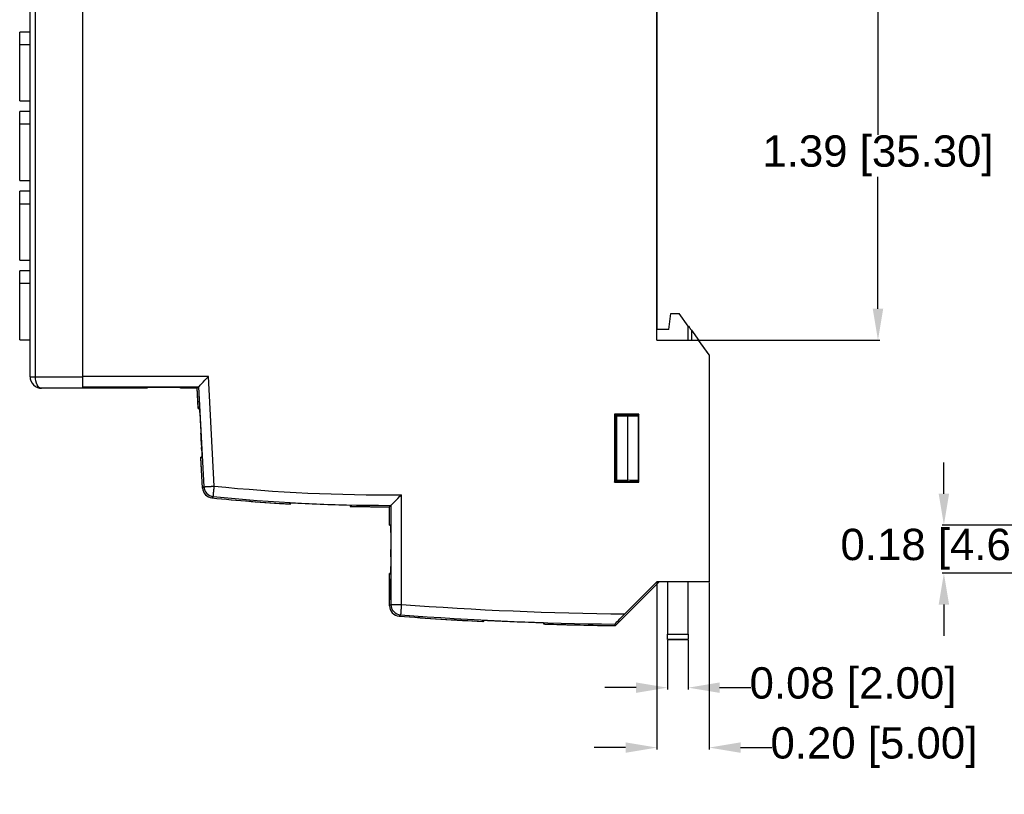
# Model space of a CAD drawing. Header units: millimetres. Extents: x -183 to 66, y -151 to -8.
# Tile 2 of 7: x -93 to 1, y -151 to -77. Entities that reach past the tile are written whole.
import ezdxf

# ---------------------------------------------------------------- set-up
doc = ezdxf.new("R2010")
doc.units = ezdxf.units.MM
doc.header["$MEASUREMENT"] = 0
doc.layers.get('0').update_dxf_attribs({"linetype": 'CONTINUOUS'})
doc.layers.get('Defpoints').update_dxf_attribs({"linetype": 'CONTINUOUS'})
doc.layers.add('SHAPE2DVIEW005', color=7, linetype='CONTINUOUS')
doc.styles.get("Standard").update_dxf_attribs({"font": 'arial.ttf'})
doc.dimstyles.get("Standard").update_dxf_attribs({"dimscale": 0, "dimtxt": 2.5, "dimasz": 2.5, "dimexe": 1.25, "dimexo": 0.625, "dimtad": 1, "dimdsep": 46, "dimtxsty": 'Standard', "dimcen": 2.5, "dimadec": 0, "dimazin": 0, "dimtfac": 1, "dimtmove": 0, "dimatfit": 3, "dimfxl": 1, "dimarcsym": 0})

# ---------------------------------------------------------------- blocks, each defined once
blk = doc.blocks.new('*D5')
at = {"color": 0, "linetype": 'Continuous', "lineweight": -2, "transparency": 16777216}
for p, q in [((-4.901, -122.051), (-4.901, -119.051)), ((15.472, -125.051), (-5.081, -125.051)), ((15.472, -129.674), (-5.081, -129.674)), ((-4.901, -132.674), (-4.901, -135.674))]:
    blk.add_line(p, q, dxfattribs=at)
at = {"color": 0, "linetype": 'Continuous', "transparency": 16777216}
for points in [[(-5.401, -122.051), (-4.401, -122.051), (-4.901, -125.051)], [(-5.401, -132.674), (-4.401, -132.674), (-4.901, -129.674)]]:
    blk.add_solid(points, dxfattribs=at)
at = {"layer": 'Defpoints', "color": 0, "linetype": 'Continuous', "transparency": 16777216}
for p in [(15.535, -125.051), (-4.901, -129.674), (15.535, -129.674)]:
    blk.add_point(p, dxfattribs=at)
at = {"color": 0, "linetype": 'Continuous', "transparency": 16777216, "insert": (-4.901, -127.363), "char_height": 3, "attachment_point": 5}
blk.add_mtext('\\A1;0.18 [4.62]', dxfattribs=at)
blk = doc.blocks.new('*D6')
at = {"color": 0, "linetype": 'Continuous', "lineweight": -2, "transparency": 16777216}
for p, q in [((-32.309, -72.055), (-11.033, -72.055)), ((-11.213, -75.055), (-11.213, -87.693)), ((-11.213, -104.355), (-11.213, -91.718)), ((-32.309, -107.355), (-11.033, -107.355))]:
    blk.add_line(p, q, dxfattribs=at)
at = {"color": 0, "linetype": 'Continuous', "transparency": 16777216}
for points in [[(-11.713, -75.055), (-10.713, -75.055), (-11.213, -72.055)], [(-11.713, -104.355), (-10.713, -104.355), (-11.213, -107.355)]]:
    blk.add_solid(points, dxfattribs=at)
at = {"layer": 'Defpoints', "color": 0, "linetype": 'Continuous', "transparency": 16777216}
for p in [(-32.371, -72.055), (-32.371, -107.355), (-11.213, -107.355)]:
    blk.add_point(p, dxfattribs=at)
at = {"color": 0, "linetype": 'Continuous', "transparency": 16777216, "insert": (-11.213, -89.705), "char_height": 3, "attachment_point": 5}
blk.add_mtext('\\A1;1.39 [35.30]', dxfattribs=at)
blk = doc.blocks.new('*D10')
at = {"color": 0, "linetype": 'Continuous', "lineweight": -2, "transparency": 16777216}
for p, q in [((-31.371, -136.072), (-31.371, -140.8)), ((-29.371, -136.072), (-29.371, -140.8)), ((-34.371, -140.62), (-37.371, -140.62)), ((-26.371, -140.62), (-23.371, -140.62))]:
    blk.add_line(p, q, dxfattribs=at)
at = {"color": 0, "linetype": 'Continuous', "transparency": 16777216}
for points in [[(-34.371, -140.12), (-34.371, -141.12), (-31.371, -140.62)], [(-26.371, -140.12), (-26.371, -141.12), (-29.371, -140.62)]]:
    blk.add_solid(points, dxfattribs=at)
at = {"layer": 'Defpoints', "color": 0, "linetype": 'Continuous', "transparency": 16777216}
for p in [(-31.371, -136.01), (-29.371, -136.01), (-29.371, -140.62)]:
    blk.add_point(p, dxfattribs=at)
at = {"color": 0, "linetype": 'Continuous', "transparency": 16777216, "insert": (-13.601, -140.62), "char_height": 3, "attachment_point": 5}
blk.add_mtext('\\A1;0.08 [2.00]', dxfattribs=at)
blk = doc.blocks.new('*D11')
at = {"color": 0, "linetype": 'Continuous', "lineweight": -2, "transparency": 16777216}
for p, q in [((-32.371, -130.552), (-32.371, -146.537)), ((-27.371, -130.552), (-27.371, -146.537)), ((-35.371, -146.357), (-38.371, -146.357)), ((-24.371, -146.357), (-21.371, -146.357))]:
    blk.add_line(p, q, dxfattribs=at)
at = {"color": 0, "linetype": 'Continuous', "transparency": 16777216}
for points in [[(-35.371, -145.857), (-35.371, -146.857), (-32.371, -146.357)], [(-24.371, -145.857), (-24.371, -146.857), (-27.371, -146.357)]]:
    blk.add_solid(points, dxfattribs=at)
at = {"layer": 'Defpoints', "color": 0, "linetype": 'Continuous', "transparency": 16777216}
for p in [(-32.371, -130.489), (-27.371, -130.489), (-27.371, -146.357)]:
    blk.add_point(p, dxfattribs=at)
at = {"color": 0, "linetype": 'Continuous', "transparency": 16777216, "insert": (-11.601, -146.357), "char_height": 3, "attachment_point": 5}
blk.add_mtext('\\A1;0.20 [5.00]', dxfattribs=at)

msp = doc.modelspace()

# ---------------------------------------------------------------- linework, layer by layer
at = {"layer": 'SHAPE2DVIEW005'}
for p, q in [((-92.37111, -110.85512), (-92.37111, -68.55512)), ((-91.87111, -110.85512), (-91.87111, -68.55512)), ((-87.37111, -68.55512), (-87.37111, -110.85512)), ((-87.37111, -68.59055), (-87.37111, -110.81969)), ((-32.37111, -75.45577), (-32.37111, -106.31952)), ((-32.37111, -107.35512), (-32.37111, -75.45577)), ((-92.37111, -77.86265), (-93.37111, -77.86265)), ((-93.37111, -79.09263), (-93.37111, -77.86265)), ((-92.37111, -79.09263), (-93.37111, -79.09263)), ((-93.37111, -84.45512), (-92.37111, -84.45512)), ((-92.37111, -85.47938), (-93.37111, -85.47938)), ((-93.37111, -86.68132), (-93.37111, -85.47938)), ((-92.37111, -86.68132), (-93.37111, -86.68132)), ((-93.37111, -92.07511), (-92.37111, -92.07511)), ((-93.37111, -92.07512), (-92.37111, -92.07512)), ((-92.37111, -93.10151), (-93.37111, -93.10151)), ((-93.37111, -94.32591), (-93.37111, -93.10151)), ((-92.37111, -94.32591), (-93.37111, -94.32591)), ((-93.37111, -99.69512), (-92.37111, -99.69512)), ((-92.37111, -100.7208), (-93.37111, -100.7208)), ((-93.37111, -101.94082), (-93.37111, -100.7208)), ((-92.37111, -101.94082), (-93.37111, -101.94082)), ((-31.22811, -106.31952), (-31.0273, -104.80952)), ((-31.0273, -104.80952), (-30.23713, -104.80952)), ((-29.37111, -106.0015), (-30.23713, -104.80952)), ((-32.37111, -107.35512), (-32.37111, -106.31952)), ((-31.22811, -106.31952), (-32.37111, -106.31952)), ((-29.37111, -107.35512), (-29.37111, -106.0015)), ((-29.07111, -106.41442), (-28.37111, -107.37789)), ((-29.07111, -106.41442), (-29.07111, -107.35512)), ((-93.37111, -107.31512), (-92.37111, -107.31512)), ((-32.37111, -107.35512), (-28.39111, -107.35512)), ((-27.37111, -108.75903), (-28.39111, -107.35512)), ((-28.38765, -107.35512), (-28.38611, -107.35512)), ((-28.38611, -107.35512), (-28.36709, -107.3813)), ((-28.37111, -107.37789), (-28.37111, -107.38265)), ((-28.36709, -107.3813), (-28.37111, -107.3813)), ((-27.37111, -108.75215), (-28.36709, -107.3813)), ((-27.37111, -108.75215), (-27.37111, -108.75903)), ((-27.37111, -108.75903), (-27.37111, -130.48912)), ((-91.87111, -110.85512), (-87.37111, -110.85512)), ((-75.29363, -110.81969), (-87.37111, -110.81969)), ((-74.74261, -121.33366), (-75.29363, -110.81969)), ((-87.37111, -111.95512), (-91.27111, -111.95512)), ((-87.37111, -111.81954), (-76.24245, -111.81954)), ((-81.17111, -111.95512), (-87.37111, -111.95512)), ((-81.17111, -111.95512), (-87.37111, -111.95512)), ((-77.97111, -111.90188), (-81.17111, -111.90188)), ((-77.97111, -111.90188), (-81.17111, -111.90188)), ((-81.17111, -111.90188), (-81.17111, -111.95512)), ((-77.97111, -111.95512), (-77.97111, -111.90188)), ((-76.37111, -111.95512), (-77.97111, -111.95512)), ((-76.37111, -111.95512), (-77.97111, -111.95512)), ((-76.37111, -111.95512), (-76.24245, -111.81954)), ((-76.26689, -113.94372), (-76.37111, -111.95512)), ((-76.27128, -113.85993), (-76.37111, -111.95512)), ((-76.24245, -111.81954), (-75.74109, -121.38599)), ((-76.27128, -113.85993), (-76.18299, -113.94372)), ((-76.26689, -113.94372), (-76.18299, -113.94372)), ((-36.44704, -114.44419), (-36.44704, -120.94605)), ((-34.09518, -114.44419), (-36.44704, -114.44419)), ((-36.44704, -114.44419), (-36.43133, -114.4599)), ((-36.42111, -114.47012), (-36.43133, -114.4599)), ((-36.43133, -114.4599), (-36.43133, -120.93034)), ((-34.92111, -114.47012), (-36.42111, -114.47012)), ((-36.37111, -114.47012), (-36.37111, -120.92012)), ((-36.3026, -114.47012), (-36.3026, -114.52012)), ((-34.94966, -114.52012), (-36.3026, -114.52012)), ((-36.25024, -114.62485), (-36.3026, -114.52012)), ((-36.25024, -114.62485), (-36.25024, -120.76539)), ((-35.17111, -114.62485), (-36.25024, -114.62485)), ((-35.17111, -114.62485), (-34.17111, -114.60739)), ((-35.17111, -120.76539), (-35.17111, -114.62485)), ((-34.87111, -114.52012), (-34.94966, -114.52012)), ((-34.87111, -114.59867), (-34.94966, -114.52012)), ((-34.87111, -114.52012), (-34.92111, -114.47012)), ((-34.87111, -114.59867), (-34.87111, -114.52012)), ((-34.87111, -114.52012), (-34.17111, -114.52012)), ((-34.17111, -114.59867), (-34.87111, -114.59867)), ((-34.09518, -114.44419), (-34.17111, -114.52012)), ((-34.17111, -114.52012), (-34.17111, -114.59867)), ((-34.17111, -114.60739), (-34.17111, -114.59867)), ((-34.17111, -114.60739), (-34.17111, -120.78284)), ((-34.09518, -120.94605), (-34.09518, -114.44419)), ((-75.94072, -118.56652), (-76.02462, -118.56652)), ((-75.8704, -121.50928), (-76.02462, -118.56652)), ((-75.94072, -118.56652), (-76.02023, -118.6503)), ((-75.8704, -121.50928), (-76.02023, -118.6503)), ((-36.44704, -120.94605), (-36.43133, -120.93034)), ((-36.44704, -120.94605), (-34.09518, -120.94605)), ((-36.43133, -120.93034), (-36.42111, -120.92012)), ((-36.42111, -120.92012), (-34.92111, -120.92012)), ((-36.25024, -120.76539), (-36.3026, -120.87012)), ((-36.3026, -120.87012), (-34.94966, -120.87012)), ((-36.3026, -120.87012), (-36.3026, -120.92012)), ((-36.25024, -120.76539), (-35.17111, -120.76539)), ((-34.17111, -120.78284), (-35.17111, -120.76539)), ((-34.87111, -120.79157), (-34.94966, -120.87012)), ((-34.94966, -120.87012), (-34.87111, -120.87012)), ((-34.87111, -120.87012), (-34.92111, -120.92012)), ((-34.87111, -120.79157), (-34.17111, -120.79157)), ((-34.87111, -120.87012), (-34.87111, -120.79157)), ((-34.17111, -120.87012), (-34.87111, -120.87012)), ((-34.17111, -120.78284), (-34.17111, -120.79157)), ((-34.17111, -120.79157), (-34.17111, -120.87012)), ((-34.09518, -120.94605), (-34.17111, -120.87012)), ((-56.83568, -132.65337), (-56.83568, -122.16587)), ((-67.45631, -123.03995), (-67.45631, -122.91317)), ((-61.74131, -123.13664), (-61.74131, -123.26325)), ((-57.97111, -123.16954), (-57.97111, -123.30512)), ((-57.97111, -125.07712), (-57.97111, -123.30512)), ((-57.97111, -124.99333), (-57.97111, -123.30512)), ((-57.83553, -123.16948), (-57.83553, -132.65337)), ((-57.97111, -124.99333), (-57.88733, -125.07712)), ((-57.97111, -125.07712), (-57.88733, -125.07712)), ((-57.97111, -132.77914), (-57.97111, -129.69992)), ((-57.88733, -129.69992), (-57.97111, -129.69992)), ((-57.88733, -129.69992), (-57.97111, -129.7837)), ((-57.97111, -132.77914), (-57.97111, -129.7837)), ((-57.94264, -130.42708), (-57.95985, -130.42708)), ((-57.94259, -130.43069), (-57.95121, -130.43069)), ((-57.94163, -130.53325), (-57.94693, -130.53325)), ((-57.94084, -130.71274), (-57.94531, -130.73838)), ((-57.90539, -130.9363), (-57.90539, -130.69992)), ((-57.89846, -130.69992), (-57.90539, -130.69992)), ((-57.89734, -132.19992), (-57.89734, -130.64142)), ((-57.89286, -130.64142), (-57.89734, -130.64142)), ((-57.89575, -130.19992), (-57.89286, -130.19992)), ((-57.89286, -130.19992), (-57.89575, -130.19992)), ((-57.89286, -130.19992), (-57.89286, -132.19992)), ((-57.87908, -130.70432), (-57.88356, -130.70432)), ((-57.86535, -130.43069), (-57.87371, -130.43069)), ((-57.86587, -130.99479), (-57.87367, -130.99479)), ((-57.86387, -130.71755), (-57.86834, -130.71755)), ((-36.34702, -134.68103), (-32.15511, -130.48912)), ((-36.34702, -134.68103), (-32.15511, -130.48912)), ((-32.37111, -130.48912), (-35.4373, -133.55531)), ((-27.37111, -130.48912), (-32.37111, -130.48912)), ((-31.37111, -130.48912), (-31.37111, -135.50952)), ((-29.37111, -135.50952), (-29.37111, -130.48912)), ((-57.95753, -131.26362), (-57.96366, -131.26362)), ((-57.95493, -131.15585), (-57.95918, -131.15585)), ((-57.94266, -131.12299), (-57.95194, -131.12299)), ((-57.94039, -131.54928), (-57.94486, -131.54928)), ((-57.88042, -131.61098), (-57.8849, -131.61098)), ((-57.86904, -131.10296), (-57.87827, -131.10296)), ((-57.86529, -131.22556), (-57.87381, -131.22556)), ((-57.86253, -131.61418), (-57.867, -131.61418)), ((-57.94295, -131.99479), (-57.95176, -131.99479)), ((-57.89286, -132.19992), (-57.89734, -132.19992)), ((-57.89286, -132.19992), (-57.89734, -132.19992)), ((-57.86474, -131.99479), (-57.87368, -131.99479)), ((-48.95631, -134.28577), (-48.95631, -134.15902)), ((-43.24131, -134.39839), (-43.24131, -134.52504)), ((-31.37111, -135.50952), (-29.37111, -135.50952)), ((-29.37111, -136.00952), (-31.37111, -136.00952)), ((-31.37111, -136.00952), (-29.37111, -136.00952))]:
    msp.add_line(p, q, dxfattribs=at)
for centre, radius, start, end in [((-57.97111, 46.47488), 168.64457, 264.2925679, 270.3857568), ((-57.97111, 46.47488), 169.78, 264.2530524, 266.7973552), ((-57.97111, 46.47488), 169.78, 264.2530524, 266.754569), ((-57.97111, 46.47488), 169.64442, 264.2925679, 270), ((-57.97111, 46.47488), 169.65342, 266.7949631, 268.7266137), ((-57.97111, 46.47488), 169.78, 268.7275633, 270), ((-57.97111, 46.47488), 169.78, 268.7702919, 270), ((-57.97111, 46.47488), 169.64442, 270, 270.0457913), ((-32.37111, 193.47488), 327.04457, 265.7099815, 269.462818), ((-32.37111, 193.47488), 328.18, 265.6879526, 267.1032149), ((-32.37111, 193.47488), 328.18, 265.6879526, 267.0810866), ((-32.37111, 193.47488), 328.04442, 265.7099815, 269.2958658), ((-32.37111, 193.47488), 328.05342, 267.1020962, 268.1011305), ((-32.37111, 193.47488), 328.18, 268.1018632, 269.3058422), ((-32.37111, 193.47488), 328.18, 268.1239751, 269.3058422)]:
    msp.add_arc(centre, radius, start, end, dxfattribs=at)
for centre, major_axis, ratio, start_param, end_param in [((-74.74261, -121.33366), (-0.6902, 0.72361), 0.99973549, -5.42166972, -4.00310824), ((-56.83568, -132.65337), (0.68015, -0.73308), 0.99971665, 3.96456959, 5.46020837)]:
    msp.add_ellipse(centre, major_axis=major_axis, ratio=ratio, start_param=start_param, end_param=end_param, dxfattribs=at)
for points, degree, knots in [([(-93.37111, -84.45512), (-93.37111, -84.42724), (-93.37111, -84.39936), (-93.37111, -84.31685), (-93.37111, -84.23435), (-93.37111, -84.10056), (-93.37111, -83.96677), (-93.37111, -83.78713), (-93.37111, -83.60748), (-93.37111, -83.38927), (-93.37111, -83.17105), (-93.37111, -82.92311), (-93.37111, -82.67517), (-93.37111, -82.40756), (-93.37111, -82.13996), (-93.37111, -81.58577), (-93.37111, -81.03905), (-93.37111, -80.77852), (-93.37111, -80.51799), (-93.37111, -80.28154), (-93.37111, -80.04508), (-93.37111, -79.84228), (-93.37111, -79.63948), (-93.37111, -79.47857), (-93.37111, -79.31765), (-93.37111, -79.20514), (-93.37111, -79.09263)], 2, [0.04135319, 0.04135319, 0.04135319, 0.24306839, 0.24306839, 0.44478359, 0.44478359, 0.64649879, 0.64649879, 0.848214, 0.848214, 1.0499292, 1.0499292, 1.2516444, 1.2516444, 1.4533596, 1.4533596, 1.85679001, 1.85679001, 2.05850521, 2.05850521, 2.26022042, 2.26022042, 2.46193562, 2.46193562, 2.66365082, 2.66365082, 2.86536602, 2.86536602, 2.86536602]), ([(-93.37111, -99.69512), (-93.37111, -99.66708), (-93.37111, -99.63905), (-93.37111, -99.55609), (-93.37111, -99.47312), (-93.37111, -99.33862), (-93.37111, -99.20411), (-93.37111, -99.02355), (-93.37111, -98.84298), (-93.37111, -98.62372), (-93.37111, -98.40446), (-93.37111, -98.15544), (-93.37111, -97.90643), (-93.37111, -97.63781), (-93.37111, -97.3692), (-93.37111, -96.81318), (-93.37111, -96.26546), (-93.37111, -96.00472), (-93.37111, -95.74397), (-93.37111, -95.50772), (-93.37111, -95.27146), (-93.37111, -95.06933), (-93.37111, -94.8672), (-93.37111, -94.70744), (-93.37111, -94.54768), (-93.37111, -94.43679), (-93.37111, -94.32591)], 2, [0.03342959, 0.03342959, 0.03342959, 0.23571077, 0.23571077, 0.43799194, 0.43799194, 0.64027311, 0.64027311, 0.84255429, 0.84255429, 1.04483546, 1.04483546, 1.24711663, 1.24711663, 1.44939781, 1.44939781, 1.85396015, 1.85396015, 2.05624133, 2.05624133, 2.2585225, 2.2585225, 2.46080368, 2.46080368, 2.66308485, 2.66308485, 2.86536602, 2.86536602, 2.86536602]), ([(-29.37111, -106.0015), (-29.37214, -106.00009), (-29.34285, -106.0404), (-29.28324, -106.12244), (-29.2246, -106.20315), (-29.14146, -106.31759), (-29.07111, -106.41442)], 3, [0, 0, 0, 0, 0.78539816, 0.78539816, 0.78539816, 1.57079633, 1.57079633, 1.57079633, 1.57079633]), ([(-92.37111, -110.85512), (-92.37464, -111.11306), (-92.26772, -111.41793), (-92.04893, -111.63294), (-91.83392, -111.85173), (-91.52905, -111.95865), (-91.27111, -111.95512)], 3, [0, 0, 0, 0, 0.78539816, 0.78539816, 0.78539816, 1.57079633, 1.57079633, 1.57079633, 1.57079633]), ([(-92.37111, -110.85512), (-92.37068, -110.85512), (-92.31713, -110.85512), (-92.22466, -110.85512), (-92.13158, -110.85512), (-92.00231, -110.85512), (-91.87111, -110.85512)], 3, [1.57079633, 1.57079633, 1.57079633, 1.57079633, 2.35619449, 2.35619449, 2.35619449, 3.14159265, 3.14159265, 3.14159265, 3.14159265]), ([(-91.2716, -111.95512), (-91.41227, -111.95844), (-91.57843, -111.85133), (-91.69558, -111.63256), (-91.81479, -111.41757), (-91.87303, -111.11291), (-91.87111, -110.85512)], 3, [4.71329803, 4.71329803, 4.71329803, 4.71329803, 5.49824167, 5.49824167, 5.49824167, 6.28318531, 6.28318531, 6.28318531, 6.28318531]), ([(-87.37111, -110.85512), (-87.37111, -111.04148), (-87.37111, -111.21842), (-87.37111, -111.33407), (-87.37111, -111.44035), (-87.37111, -111.49065), (-87.37111, -111.54096), (-87.37111, -111.58695), (-87.37111, -111.63294), (-87.37111, -111.67403), (-87.37111, -111.71513), (-87.37111, -111.75082), (-87.37111, -111.78651), (-87.37111, -111.81635), (-87.37111, -111.84618), (-87.37111, -111.86979), (-87.37111, -111.89339), (-87.37111, -111.91046), (-87.37111, -111.92754), (-87.37111, -111.93787), (-87.37111, -111.9482), (-87.37111, -111.95166), (-87.37111, -111.95512)], 2, [3.14159265, 3.14159265, 3.14159265, 3.47819187, 3.47819187, 3.70259134, 3.70259134, 3.81479108, 3.81479108, 3.92699082, 3.92699082, 4.03919056, 4.03919056, 4.15139029, 4.15139029, 4.26359003, 4.26359003, 4.37578977, 4.37578977, 4.4879895, 4.4879895, 4.60018924, 4.60018924, 4.71238898, 4.71238898, 4.71238898]), ([(-76.24245, -111.81954), (-76.24138, -111.81841), (-76.14682, -111.71876), (-75.95877, -111.5206), (-75.77398, -111.32588), (-75.51426, -111.05218), (-75.29363, -110.81969)], 3, [3.15904595, 3.15904595, 3.15904595, 3.15904595, 3.93571746, 3.93571746, 3.93571746, 4.71238898, 4.71238898, 4.71238898, 4.71238898]), ([(-76.18299, -113.94372), (-76.17632, -113.94452), (-76.1627, -114.03532), (-76.13452, -114.406), (-76.12034, -114.59141), (-76.10324, -114.84521), (-76.08321, -115.1674), (-76.06349, -115.48654), (-76.04166, -115.86928), (-76.02146, -116.25512), (-76.00122, -116.64096), (-75.98293, -117.0237), (-75.9692, -117.34284), (-75.95546, -117.66503), (-75.94596, -117.91883), (-75.94071, -118.10424), (-75.93003, -118.47492), (-75.93413, -118.56572), (-75.94072, -118.56652)], 3, [0.32191815, 0.32191815, 0.32191815, 0.32191815, 1.10731631, 1.10731631, 1.10731631, 1.50001539, 1.50001539, 1.50001539, 1.89271447, 1.89271447, 1.89271447, 2.28541355, 2.28541355, 2.28541355, 2.67811264, 2.67811264, 2.67811264, 3.4635108, 3.4635108, 3.4635108, 3.4635108]), ([(-75.8704, -121.50928), (-75.85885, -121.74579), (-75.75931, -121.97605), (-75.59573, -122.14676), (-75.43206, -122.3185), (-75.20932, -122.4279), (-74.97204, -122.45178)], 3, [0, 0, 0, 0, 0.000705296, 0.000705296, 0.000705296, 0.001410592, 0.001410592, 0.001410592, 0.001410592]), ([(-75.8704, -121.50928), (-75.85885, -121.74579), (-75.75931, -121.97605), (-75.59573, -122.14676), (-75.43206, -122.3185), (-75.20932, -122.4279), (-74.97204, -122.45178)], 3, [0, 0, 0, 0, 0.000705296, 0.000705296, 0.000705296, 0.001410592, 0.001410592, 0.001410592, 0.001410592]), ([(-75.74109, -121.38599), (-75.73706, -121.38578), (-75.73302, -121.38557), (-75.7229, -121.38504), (-75.71277, -121.38451), (-75.69668, -121.38366), (-75.68059, -121.38282), (-75.65873, -121.38167), (-75.63688, -121.38053), (-75.60952, -121.3791), (-75.58216, -121.37766), (-75.54964, -121.37596), (-75.51712, -121.37425), (-75.47984, -121.3723), (-75.44256, -121.37035), (-75.36152, -121.3661), (-75.26864, -121.36123), (-75.17289, -121.35621), (-75.06891, -121.35076), (-74.9099, -121.34243), (-74.74261, -121.33366)], 2, [0.01745329, 0.01745329, 0.01745329, 0.12840637, 0.12840637, 0.23935944, 0.23935944, 0.35031251, 0.35031251, 0.46126559, 0.46126559, 0.57221866, 0.57221866, 0.68317174, 0.68317174, 0.79412481, 0.79412481, 1.01603096, 1.01603096, 1.23793711, 1.23793711, 1.57079633, 1.57079633, 1.57079633]), ([(-74.84205, -122.32855), (-74.84178, -122.32587), (-74.84151, -122.32319), (-74.84124, -122.32051), (-74.84057, -122.31379), (-74.8399, -122.30706), (-74.83923, -122.30034), (-74.83816, -122.28965), (-74.83709, -122.27896), (-74.83602, -122.26827), (-74.83457, -122.25375), (-74.83312, -122.23923), (-74.83167, -122.22471), (-74.82985, -122.20654), (-74.82804, -122.18837), (-74.82622, -122.1702), (-74.82406, -122.1486), (-74.8219, -122.12699), (-74.81974, -122.10539), (-74.81727, -122.08063), (-74.81479, -122.05586), (-74.81232, -122.0311), (-74.80956, -122.00347), (-74.8068, -121.97585), (-74.80404, -121.94823), (-74.79813, -121.88914), (-74.79189, -121.82671), (-74.78532, -121.76092), (-74.77194, -121.62708), (-74.75734, -121.48105), (-74.74261, -121.33366)], 3, [3.15904595, 3.15904595, 3.15904595, 3.15904595, 3.26999902, 3.26999902, 3.26999902, 3.38095209, 3.38095209, 3.38095209, 3.49190517, 3.49190517, 3.49190517, 3.60285824, 3.60285824, 3.60285824, 3.71381132, 3.71381132, 3.71381132, 3.82476439, 3.82476439, 3.82476439, 3.93571746, 3.93571746, 3.93571746, 4.04667054, 4.04667054, 4.04667054, 4.26857669, 4.26857669, 4.26857669, 4.71238898, 4.71238898, 4.71238898, 4.71238898]), ([(-57.83553, -123.16948), (-57.82978, -123.16373), (-57.66644, -123.00029), (-57.47497, -122.80825), (-57.28309, -122.61582), (-57.05767, -122.38936), (-56.83568, -122.16587)], 3, [0, 0, 0, 0, 0.000943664, 0.000943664, 0.000943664, 0.001887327, 0.001887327, 0.001887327, 0.001887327]), ([(-57.88733, -125.07712), (-57.88071, -125.07792), (-57.87185, -125.16872), (-57.86312, -125.5394), (-57.85866, -125.72481), (-57.85486, -125.97861), (-57.85173, -126.3008), (-57.84873, -126.61994), (-57.84696, -127.00268), (-57.84698, -127.38852), (-57.84696, -127.77436), (-57.84873, -128.1571), (-57.85173, -128.47624), (-57.85486, -128.79843), (-57.85866, -129.05223), (-57.86312, -129.23764), (-57.87185, -129.60832), (-57.88071, -129.69912), (-57.88733, -129.69992)], 3, [1.57079633, 1.57079633, 1.57079633, 1.57079633, 2.35619449, 2.35619449, 2.35619449, 2.74889357, 2.74889357, 2.74889357, 3.14159265, 3.14159265, 3.14159265, 3.53429174, 3.53429174, 3.53429174, 3.92699082, 3.92699082, 3.92699082, 4.71238898, 4.71238898, 4.71238898, 4.71238898]), ([(-57.96366, -131.26362), (-57.96369, -131.11438), (-57.96345, -130.96668), (-57.96293, -130.82051), (-57.96239, -130.67944), (-57.96148, -130.53931), (-57.95985, -130.42708)], 3, [0, 0, 0, 0, 0.50604819, 0.50604819, 0.50604819, 1, 1, 1, 1]), ([(-57.95985, -130.42708), (-57.95825, -130.31604), (-57.95596, -130.25681), (-57.95354, -130.19793), (-57.95091, -130.19992)], 2, [0, 0, 0, 0.48810373, 0.48810373, 1, 1, 1]), ([(-57.95502, -130.48998), (-57.95673, -130.56605), (-57.9579, -130.67821), (-57.95848, -130.79687), (-57.95898, -130.91476), (-57.95921, -131.03442), (-57.95918, -131.15585)], 3, [0, 0, 0, 0, 0.5064798, 0.5064798, 0.5064798, 1, 1, 1, 1]), ([(-57.95918, -131.15585), (-57.95823, -131.07347), (-57.95696, -131.00158), (-57.9554, -130.95713), (-57.95392, -130.91429), (-57.95236, -130.89265), (-57.9507, -130.89223)], 3, [0, 0, 0, 0, 0.5154604, 0.5154604, 0.5154604, 1, 1, 1, 1]), ([(-57.95091, -130.19992), (-57.94845, -130.19838), (-57.9459, -130.23979), (-57.94405, -130.33614), (-57.94215, -130.4309), (-57.94112, -130.57159), (-57.94084, -130.71274)], 3, [0, 0, 0, 0, 0.49849706, 0.49849706, 0.49849706, 1, 1, 1, 1]), ([(-57.9507, -130.89223), (-57.94932, -130.89175), (-57.948, -130.90684), (-57.94673, -130.9375), (-57.94546, -130.97003), (-57.94435, -131.0153), (-57.9434, -131.07332), (-57.94129, -131.19627), (-57.94036, -131.37152), (-57.94039, -131.54126)], 3, [0, 0, 0, 0, 0.23815903, 0.23815903, 0.23815903, 0.47839286, 0.47839286, 0.47839286, 1, 1, 1, 1]), ([(-57.90539, -130.69992), (-57.90209, -130.60828), (-57.89939, -130.46594), (-57.89714, -130.35195), (-57.89575, -130.19992)], 2, [0, 0, 0, 0.55121495, 0.55121495, 1, 1, 1]), ([(-57.89734, -130.64142), (-57.89908, -130.73817), (-57.90116, -130.80969), (-57.90317, -130.88435), (-57.90539, -130.9363)], 2, [0, 0, 0, 0.50215639, 0.50215639, 1, 1, 1]), ([(-57.88356, -130.70432), (-57.88359, -130.57012), (-57.88262, -130.436), (-57.88089, -130.34535), (-57.87901, -130.24093), (-57.87633, -130.19857), (-57.87377, -130.19992)], 3, [0, 0, 0, 0, 0.47508833, 0.47508833, 0.47508833, 1, 1, 1, 1]), ([(-57.87827, -131.10296), (-57.8798, -131.07135), (-57.88129, -131.02332), (-57.88226, -130.94671), (-57.88315, -130.87408), (-57.88358, -130.79329), (-57.88356, -130.70432)], 3, [0, 0, 0, 0, 0.52166879, 0.52166879, 0.52166879, 1, 1, 1, 1]), ([(-57.87371, -130.43069), (-57.87498, -130.43026), (-57.87629, -130.44686), (-57.8773, -130.49279), (-57.87842, -130.54326), (-57.8791, -130.62371), (-57.87908, -130.70553)], 3, [0, 0, 0, 0, 0.47282038, 0.47282038, 0.47282038, 1, 1, 1, 1]), ([(-57.87908, -130.70553), (-57.8791, -130.7816), (-57.87865, -130.85976), (-57.87769, -130.91386), (-57.87665, -130.97466), (-57.87511, -130.99563), (-57.87367, -130.99479)], 3, [0, 0, 0, 0, 0.47710405, 0.47710405, 0.47710405, 1, 1, 1, 1]), ([(-57.87377, -130.19992), (-57.87117, -130.19821), (-57.86848, -130.2428), (-57.86659, -130.34856), (-57.86484, -130.44052), (-57.86382, -130.57479), (-57.86387, -130.71073)], 3, [0, 0, 0, 0, 0.52501643, 0.52501643, 0.52501643, 1, 1, 1, 1]), ([(-57.86834, -130.71755), (-57.86833, -130.64209), (-57.86882, -130.56649), (-57.86977, -130.51322), (-57.87078, -130.45311), (-57.87229, -130.42982), (-57.87371, -130.43069)], 3, [0, 0, 0, 0, 0.47728857, 0.47728857, 0.47728857, 1, 1, 1, 1]), ([(-57.87367, -130.99479), (-57.87241, -130.99499), (-57.87109, -130.97964), (-57.87009, -130.93309), (-57.86896, -130.88178), (-57.86831, -130.79989), (-57.86834, -130.71755)], 3, [0, 0, 0, 0, 0.47051888, 0.47051888, 0.47051888, 1, 1, 1, 1]), ([(-57.86387, -130.71073), (-57.86384, -130.84138), (-57.86515, -130.94751), (-57.86669, -131.05809), (-57.86904, -131.10296)], 2, [0, 0, 0, 0.47791862, 0.47791862, 1, 1, 1]), ([(-57.95142, -132.22556), (-57.95356, -132.22693), (-57.95555, -132.19781), (-57.95741, -132.13822), (-57.95888, -132.08808), (-57.96009, -132.02238), (-57.96104, -131.9411), (-57.96326, -131.74046), (-57.96361, -131.49515), (-57.96366, -131.26362)], 3, [0, 0, 0, 0, 0.2651462, 0.2651462, 0.2651462, 0.47927586, 0.47927586, 0.47927586, 1, 1, 1, 1]), ([(-57.95194, -131.12299), (-57.95391, -131.12242), (-57.95563, -131.16034), (-57.95708, -131.23678), (-57.95852, -131.31227), (-57.95921, -131.4256), (-57.95918, -131.53606)], 3, [0, 0, 0, 0, 0.49348344, 0.49348344, 0.49348344, 1, 1, 1, 1]), ([(-57.95918, -131.53606), (-57.95918, -131.65559), (-57.95843, -131.77538), (-57.95706, -131.86578), (-57.95563, -131.95272), (-57.95386, -131.99572), (-57.95176, -131.99479)], 3, [0, 0, 0, 0, 0.51367289, 0.51367289, 0.51367289, 1, 1, 1, 1]), ([(-57.94486, -131.54928), (-57.94484, -131.43713), (-57.94537, -131.3191), (-57.94677, -131.23678), (-57.94808, -131.15572), (-57.95005, -131.12144), (-57.95194, -131.12299)], 3, [0, 0, 0, 0, 0.50942908, 0.50942908, 0.50942908, 1, 1, 1, 1]), ([(-57.95176, -131.99479), (-57.9498, -131.99598), (-57.94814, -131.95605), (-57.94679, -131.875), (-57.94537, -131.78797), (-57.94485, -131.66562), (-57.94486, -131.54928)], 3, [0, 0, 0, 0, 0.47525796, 0.47525796, 0.47525796, 1, 1, 1, 1]), ([(-57.94039, -131.54126), (-57.94037, -131.71975), (-57.94143, -131.90026), (-57.94351, -132.03445), (-57.9455, -132.16065), (-57.94848, -132.22831), (-57.95142, -132.22556)], 3, [0, 0, 0, 0, 0.51417145, 0.51417145, 0.51417145, 1, 1, 1, 1]), ([(-57.87371, -132.22556), (-57.87667, -132.22786), (-57.87972, -132.17288), (-57.88182, -132.04968), (-57.88387, -131.93641), (-57.88494, -131.773), (-57.8849, -131.61098)], 3, [0, 0, 0, 0, 0.51234658, 0.51234658, 0.51234658, 1, 1, 1, 1]), ([(-57.8849, -131.61098), (-57.88491, -131.4954), (-57.88441, -131.37617), (-57.88318, -131.28285), (-57.88191, -131.19087), (-57.88027, -131.13091), (-57.87827, -131.10296)], 3, [0, 0, 0, 0, 0.50605065, 0.50605065, 0.50605065, 1, 1, 1, 1]), ([(-57.87381, -131.22556), (-57.87571, -131.2224), (-57.87732, -131.25859), (-57.87866, -131.33413), (-57.87987, -131.4064), (-57.88045, -131.50723), (-57.88042, -131.60617)], 3, [0, 0, 0, 0, 0.50835816, 0.50835816, 0.50835816, 1, 1, 1, 1]), ([(-57.88042, -131.60617), (-57.8804, -131.70438), (-57.87995, -131.80872), (-57.87875, -131.88221), (-57.87732, -131.95662), (-57.87562, -131.99415), (-57.87368, -131.99479)], 3, [0, 0, 0, 0, 0.48335149, 0.48335149, 0.48335149, 1, 1, 1, 1]), ([(-57.867, -131.61418), (-57.86697, -131.51251), (-57.86757, -131.40871), (-57.86883, -131.33533), (-57.87021, -131.2591), (-57.87187, -131.22251), (-57.87381, -131.22556)], 3, [0, 0, 0, 0, 0.49285094, 0.49285094, 0.49285094, 1, 1, 1, 1]), ([(-57.86252, -131.61779), (-57.86248, -131.77807), (-57.86357, -131.93889), (-57.86561, -132.05008), (-57.8677, -132.17361), (-57.87076, -132.22763), (-57.87371, -132.22556)], 3, [0, 0, 0, 0, 0.48489986, 0.48489986, 0.48489986, 1, 1, 1, 1]), ([(-57.87368, -131.99479), (-57.87189, -131.99612), (-57.87001, -131.96436), (-57.86878, -131.88702), (-57.86754, -131.81531), (-57.86698, -131.71337), (-57.867, -131.61418)], 3, [0, 0, 0, 0, 0.50904945, 0.50904945, 0.50904945, 1, 1, 1, 1]), ([(-57.86904, -131.10296), (-57.86705, -131.13788), (-57.86543, -131.20265), (-57.86419, -131.29727), (-57.86302, -131.38973), (-57.86251, -131.50474), (-57.86252, -131.61779)], 3, [0, 0, 0, 0, 0.50380234, 0.50380234, 0.50380234, 1, 1, 1, 1]), ([(-57.97111, -132.77914), (-57.97214, -133.02911), (-57.87442, -133.27657), (-57.70455, -133.45886), (-57.53527, -133.64147), (-57.29715, -133.75725), (-57.04644, -133.77615)], 3, [0, 0, 0, 0, 0.00074356, 0.00074356, 0.00074356, 0.001487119, 0.001487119, 0.001487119, 0.001487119]), ([(-57.97111, -132.77914), (-57.97214, -133.02911), (-57.87442, -133.27657), (-57.70455, -133.45886), (-57.53527, -133.64147), (-57.29715, -133.75725), (-57.04644, -133.77615)], 3, [0, 0, 0, 0, 0.00074356, 0.00074356, 0.00074356, 0.001487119, 0.001487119, 0.001487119, 0.001487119]), ([(-57.83553, -132.65337), (-57.83149, -132.65337), (-57.82745, -132.65337), (-57.81731, -132.65337), (-57.80717, -132.65337), (-57.79106, -132.65337), (-57.77495, -132.65337), (-57.75306, -132.65337), (-57.73117, -132.65337), (-57.70378, -132.65337), (-57.67638, -132.65337), (-57.64382, -132.65337), (-57.61125, -132.65337), (-57.57392, -132.65337), (-57.53659, -132.65337), (-57.45543, -132.65337), (-57.36242, -132.65337), (-57.26655, -132.65337), (-57.16243, -132.65337), (-57.0032, -132.65337), (-56.83568, -132.65337)], 2, [1.58824962, 1.58824962, 1.58824962, 1.69920269, 1.69920269, 1.81015577, 1.81015577, 1.92110884, 1.92110884, 2.03206191, 2.03206191, 2.14301499, 2.14301499, 2.25396806, 2.25396806, 2.36492114, 2.36492114, 2.58682728, 2.58682728, 2.80873343, 2.80873343, 3.14159265, 3.14159265, 3.14159265]), ([(-56.83568, -132.65337), (-56.84821, -132.82042), (-56.86012, -132.9792), (-56.86791, -133.08303), (-56.87508, -133.17864), (-56.88204, -133.27139), (-56.88811, -133.35231), (-56.8909, -133.38954), (-56.8937, -133.42677), (-56.89613, -133.45924), (-56.89857, -133.49171), (-56.90062, -133.51903), (-56.90267, -133.54635), (-56.9043, -133.56818), (-56.90594, -133.59), (-56.90715, -133.60607), (-56.90835, -133.62214), (-56.90911, -133.63225), (-56.90987, -133.64236), (-56.91017, -133.64639), (-56.91047, -133.65041)], 2, [1.57079633, 1.57079633, 1.57079633, 1.90365555, 1.90365555, 2.1255617, 2.1255617, 2.34746784, 2.34746784, 2.45842092, 2.45842092, 2.56937399, 2.56937399, 2.68032707, 2.68032707, 2.79128014, 2.79128014, 2.90223321, 2.90223321, 3.01318629, 3.01318629, 3.12413936, 3.12413936, 3.12413936]), ([(-36.4025, -134.54476), (-36.40518, -134.53953), (-36.25225, -134.37985), (-36.06573, -134.18947), (-35.87897, -133.99876), (-35.65748, -133.77551), (-35.4373, -133.55531)], 3, [0, 0, 0, 0, 0.000931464, 0.000931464, 0.000931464, 0.001862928, 0.001862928, 0.001862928, 0.001862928]), ([(-31.37111, -136.00952), (-31.37111, -136.00909), (-31.37111, -135.95554), (-31.37111, -135.86308), (-31.37111, -135.76999), (-31.37111, -135.64073), (-31.37111, -135.50952)], 3, [0, 0, 0, 0, 0.78539816, 0.78539816, 0.78539816, 1.57079633, 1.57079633, 1.57079633, 1.57079633]), ([(-29.37111, -135.50952), (-29.37111, -135.64073), (-29.37111, -135.76999), (-29.37111, -135.86308), (-29.37111, -135.95554), (-29.37111, -136.00909), (-29.37111, -136.00952)], 3, [3.14159265, 3.14159265, 3.14159265, 3.14159265, 3.92699082, 3.92699082, 3.92699082, 4.71238898, 4.71238898, 4.71238898, 4.71238898])]:
    msp.add_open_spline(points, degree=degree, knots=knots, dxfattribs=at)
for points, degree in [([(-93.37111, -84.45277), (-93.37111, -84.45512)], 1), ([(-93.37111, -92.07512), (-93.37111, -92.01782), (-93.37111, -91.84833), (-93.37111, -91.5737), (-93.37111, -91.20538), (-93.37111, -90.75871), (-93.37111, -90.2523), (-93.37111, -89.70726), (-93.37111, -89.1463), (-93.37111, -88.59279), (-93.37111, -88.06979), (-93.37111, -87.5991), (-93.37111, -87.20033), (-93.37111, -86.8901), (-93.37111, -86.68132)], 1), ([(-93.37111, -92.07511), (-93.37111, -92.07512)], 1), ([(-93.37111, -99.69358), (-93.37111, -99.69512)], 1), ([(-93.37111, -107.31512), (-93.37111, -107.2588), (-93.37111, -107.09217), (-93.37111, -106.82205), (-93.37111, -106.45949), (-93.37111, -106.01935), (-93.37111, -105.51965), (-93.37111, -104.98086), (-93.37111, -104.42504), (-93.37111, -103.87496), (-93.37111, -103.35314), (-93.37111, -102.88096), (-93.37111, -102.47775), (-93.37111, -102.16004), (-93.37111, -101.94082)], 1), ([(-93.37111, -107.31409), (-93.37111, -107.31512)], 1), ([(-87.37111, -110.81969), (-87.37111, -110.85512)], 1), ([(-91.27111, -111.95512), (-91.2716, -111.95512)], 1), ([(-91.2716, -111.95512), (-91.27158, -111.95512)], 1), ([(-91.27157, -111.95512), (-91.27111, -111.95512)], 1), ([(-75.99633, -116.7527), (-76.00874, -116.49742), (-76.02145, -116.25529)], 2), ([(-75.97474, -117.21632), (-75.98494, -116.98701), (-75.99632, -116.75285)], 2), ([(-75.96624, -117.41226), (-75.97473, -117.21646)], 1), ([(-75.94593, -117.93894), (-75.95092, -117.79146), (-75.95777, -117.61872)], 2), ([(-75.74109, -121.38599), (-75.8704, -121.50928)], 1), ([(-74.97204, -122.45178), (-74.84205, -122.32855)], 1), ([(-67.58289, -123.03282), (-67.45631, -122.91317)], 1), ([(-61.74131, -123.13664), (-61.61473, -123.26602)], 1), ([(-57.83553, -123.16948), (-57.97111, -123.30512)], 1), ([(-57.84894, -128.10023), (-57.84694, -127.73495), (-57.84698, -127.38852)], 2), ([(-57.95121, -130.43069), (-57.95325, -130.43081), (-57.95502, -130.48998)], 2), ([(-57.94693, -130.53325), (-57.94869, -130.43047), (-57.95121, -130.43069)], 2), ([(-57.94531, -130.73838), (-57.94562, -130.66531), (-57.94604, -130.59047), (-57.94693, -130.53325)], 3), ([(-57.83553, -132.65337), (-57.97111, -132.77914)], 1), ([(-57.04644, -133.77615), (-56.91047, -133.65041)], 1), ([(-49.08289, -134.27934), (-48.95631, -134.15902)], 1), ([(-43.24131, -134.39839), (-43.11473, -134.52921)], 1), ([(-36.4025, -134.54476), (-36.34702, -134.68103)], 1)]:
    msp.add_open_spline(points, degree=degree, dxfattribs=at)

# ---------------------------------------------------------------- dimensions: what is measured, and where the dimension line sits
at = {"linetype": 'Continuous'}
dim = msp.add_linear_dim(base=(-11.21274, -107.35512), p1=(-32.37111, -72.05512), p2=(-32.37111, -107.35512), angle=90, dimstyle='Standard', override={"dimscale": 1, "dimtxt": 3, "dimasz": 3, "dimexe": 0.18, "dimexo": 0.0625, "dimgap": 0.09, "dimtad": 0, "dimtih": 1, "dimtoh": 1, "dimdec": 2, "dimlfac": 0.03937, "dimrnd": 0, "dimzin": 0, "dimcen": 0.09, "dimtdec": 4, "dimtofl": 0, "dimtolj": 1, "dimtzin": 0}, dxfattribs=at)
dim.commit()
dim.dimension.update_dxf_attribs({"geometry": '*D6', "text_midpoint": (-11.21274, -89.70512)})
dim = msp.add_linear_dim(base=(-4.90065, -129.67409), p1=(15.5349, -125.05129), p2=(15.5349, -129.67409), angle=90, dimstyle='Standard', override={"dimscale": 1, "dimtxt": 3, "dimasz": 3, "dimexe": 0.18, "dimexo": 0.0625, "dimgap": 0.09, "dimtad": 0, "dimtih": 1, "dimtoh": 1, "dimlfac": 0.03937, "dimzin": 0, "dimcen": 0.09, "dimtdec": 4, "dimtofl": 0, "dimtmove": 2, "dimtolj": 1, "dimtzin": 0}, dxfattribs=at)
dim.commit()
dim.dimension.update_dxf_attribs({"geometry": '*D5', "text_midpoint": (-4.90065, -127.36269), "dimtype": 160})
for base, p1, p2, picture, middle in [((-27.37111, -146.35675), (-32.37111, -130.48912), (-27.37111, -130.48912), '*D11', (-11.60069, -146.35675)), ((-29.37111, -140.61958), (-31.37111, -136.00952), (-29.37111, -136.00952), '*D10', (-13.60069, -140.61958))]:
    dim = msp.add_linear_dim(base=base, p1=p1, p2=p2, dimstyle='Standard', override={"dimscale": 1, "dimtxt": 3, "dimasz": 3, "dimexe": 0.18, "dimexo": 0.0625, "dimgap": 0.09, "dimtad": 0, "dimtih": 1, "dimtoh": 1, "dimdec": 2, "dimlfac": 0.03937, "dimrnd": 0, "dimzin": 0, "dimcen": 0.09, "dimtdec": 4, "dimtofl": 0, "dimtolj": 1, "dimtzin": 0}, dxfattribs=at)
    dim.commit()
    dim.dimension.update_dxf_attribs({"geometry": picture, "text_midpoint": middle})

doc.saveas('drawing.dxf')
